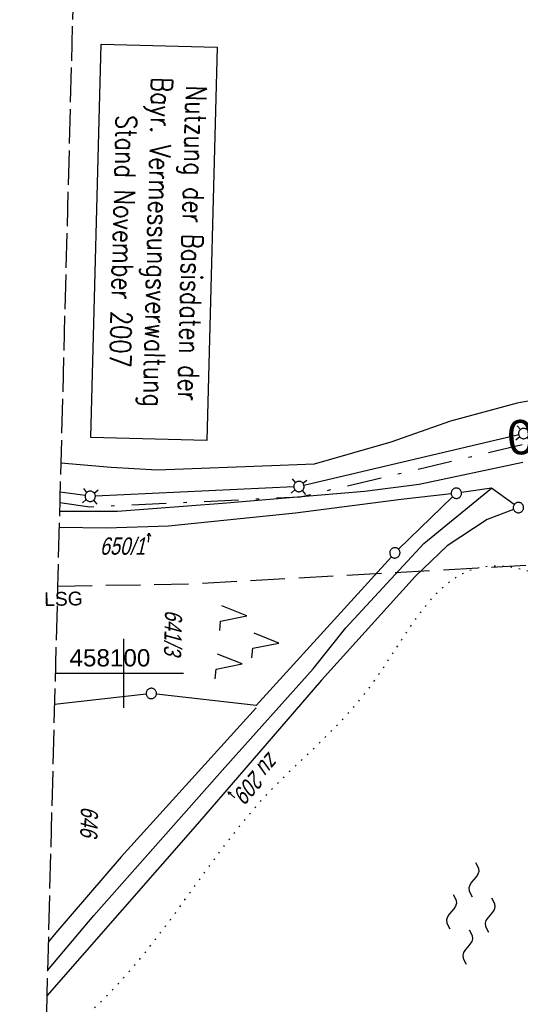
# Model space of a CAD drawing. Extents: x 508885 to 509191, y 457896 to 458644.
# Tile 13 of 58: x 508885 to 508958, y 458052 to 458195. Entities that reach past the tile are written whole.
import ezdxf
from ezdxf.enums import TextEntityAlignment as Align

# ---------------------------------------------------------------- set-up
doc = ezdxf.new("R2010")
doc.units = 0
doc.header["$LTSCALE"] = 10
doc.header["$MEASUREMENT"] = 0
for name, pattern in [('LT00', [0]), ('LT05', [0.7, 0.5, -0.2]), ('LT08', [0.42, 0.2, -0.1, 0.02, -0.1]), ('LT14', [0.6, 0.5, -0.1]), ('LT17', [0.15, 0.1, -0.05]), ('PUNKTX2_STR', [0.6, 0.1, -0.5])]:
    doc.linetypes.add(name, pattern=pattern)
doc.layers.get('0').update_dxf_attribs({"linetype": 'LT00'})
for name, color, linetype in [('--EK_ST-93-1', 30, 'LT17'), ('--WASSER_GRENZE', 180, 'PUNKTX2_STR'), ('--WASSER_NUTZUNG', 180, 'Continuous'), ('DFK_FLUR_NR', 250, 'LT00'), ('DFK_FLURNR_PFEIL', 250, 'LT00'), ('DFK_GZPKT', 250, 'LT00'), ('DFK_KATASTER', 250, 'LT00'), ('DFK_NUTZUNG', 250, 'LT00'), ('DFK_STAND', 22, 'LT00'), ('DFK_TOPO-ANL', 252, 'LT00'), ('GEMEINDEGRENZE', 3, 'LT08'), ('LSG', 61, 'LT05'), ('LSG_TEXT', 61, 'LT00'), ('V112_RASTER', 250, 'LT00')]:
    doc.layers.add(name, color=color, linetype=linetype)
doc.layers.add('-BLATT_112-RAND', color=7, linetype='LT14', plot=False)
doc.styles.add('Beschrift', font='ARIAL.TTF')
doc.styles.get("Standard").update_dxf_attribs({"font": 'ARIAL.TTF'})
doc.styles.add('Versorgungsltg', font='ARIAL.TTF', dxfattribs={"width": 0.8, "height": 2})

# ---------------------------------------------------------------- blocks, each defined once
blk = doc.blocks.new('SYMB7060')
at = {"color": 0, "linetype": 'ByBlock'}
for p, q in [((-0.26, 0), (0, 0)), ((-0.08, 0.045), (0, 0)), ((0, 0), (-0.08, -0.045))]:
    blk.add_line(p, q, dxfattribs=at)
blk = doc.blocks.new('SYMB7030')
at = {"color": 0, "linetype": 'ByBlock'}
for p, q in [((-0.353695, 0.353695), (-0.697, 0.697)), ((0.353695, 0.353695), (0.697, 0.697)), ((-0.353695, -0.353695), (-0.697, -0.697)), ((0.353695, -0.353695), (0.697, -0.697))]:
    blk.add_line(p, q, dxfattribs=at)
for points in [[(-0.031408, 0.499213), (-0.093728, 0.49134), (-0.15457, 0.475719), (-0.212975, 0.452595), (-0.268021, 0.422333), (-0.31884, 0.385411), (-0.36463, 0.342411), (-0.40467, 0.29401), (-0.438329, 0.240973), (-0.465074, 0.184136), (-0.484486, 0.124395), (-0.496256, 0.062692), (-0.5002, 0)], [(-0.5002, 0), (-0.496256, -0.062692), (-0.484486, -0.124395), (-0.465074, -0.184136), (-0.438329, -0.240973), (-0.404671, -0.29401), (-0.36463, -0.342411), (-0.31884, -0.385411), (-0.268021, -0.422333), (-0.212975, -0.452595), (-0.15457, -0.475719), (-0.093728, -0.49134), (-0.031408, -0.499213), (0.031408, -0.499213), (0.093728, -0.49134), (0.15457, -0.475719), (0.212975, -0.452595), (0.268021, -0.422333), (0.31884, -0.385411), (0.36463, -0.342411), (0.404671, -0.29401), (0.438329, -0.240973), (0.465075, -0.184136), (0.484486, -0.124395), (0.496256, -0.062692), (0.500201, 0)], [(0.5002, 0), (0.496256, 0.062692), (0.484485, 0.124395), (0.465074, 0.184136), (0.438329, 0.240973), (0.40467, 0.29401), (0.36463, 0.34241), (0.31884, 0.385411), (0.268021, 0.422333), (0.212975, 0.452595), (0.15457, 0.475719), (0.093728, 0.49134), (0.031408, 0.499213), (-0.031408, 0.499213)]]:
    blk.add_lwpolyline(points, dxfattribs=at)
blk = doc.blocks.new('SYMB7010')
at = {"color": 0, "linetype": 'ByBlock'}
for points in [[(-0.031408, 0.499213), (-0.093728, 0.49134), (-0.15457, 0.475719), (-0.212975, 0.452595), (-0.268021, 0.422333), (-0.31884, 0.385411), (-0.36463, 0.342411), (-0.40467, 0.29401), (-0.438329, 0.240973), (-0.465074, 0.184136), (-0.484486, 0.124395), (-0.496256, 0.062692), (-0.5002, 0)], [(-0.5002, 0), (-0.496256, -0.062692), (-0.484486, -0.124395), (-0.465075, -0.184136), (-0.438329, -0.240973), (-0.404671, -0.29401), (-0.36463, -0.342411), (-0.31884, -0.385411), (-0.268021, -0.422333), (-0.212975, -0.452595), (-0.154571, -0.475719), (-0.093728, -0.49134), (-0.031408, -0.499213), (0.031408, -0.499213)], [(0.5002, 0), (0.496256, 0.062692), (0.484485, 0.124395), (0.465074, 0.184136), (0.438329, 0.240973), (0.40467, 0.29401), (0.36463, 0.342411), (0.31884, 0.385411), (0.268021, 0.422333), (0.212975, 0.452595), (0.15457, 0.475719), (0.093728, 0.49134), (0.031408, 0.499213), (-0.031408, 0.499213)], [(0.031408, -0.499213), (0.093728, -0.491341), (0.15457, -0.475719), (0.212975, -0.452595), (0.268021, -0.422333), (0.31884, -0.385411), (0.36463, -0.342411), (0.404671, -0.294011), (0.438329, -0.240974), (0.465075, -0.184136), (0.484486, -0.124395), (0.496256, -0.062692), (0.500201, 0)]]:
    blk.add_lwpolyline(points, dxfattribs=at)
blk = doc.blocks.new('SYMB7250')
at = {"color": 0, "linetype": 'ByBlock'}
for points in [[(-0.25, 0.28), (-0.208333, 0.308889), (-0.166667, 0.331111), (-0.125, 0.34), (-0.083333, 0.331111), (-0.041667, 0.308889), (0, 0.28)], [(0, 0.28), (0.041667, 0.251111), (0.083333, 0.228889), (0.125, 0.22), (0.166667, 0.228889), (0.208333, 0.251111), (0.25, 0.28)], [(-0.74, 0), (-0.698333, 0.028889), (-0.656667, 0.051111), (-0.615, 0.06), (-0.573333, 0.051111), (-0.531667, 0.028889), (-0.49, 0)], [(-0.49, 0), (-0.448333, -0.028889), (-0.406667, -0.051111), (-0.365, -0.06), (-0.323333, -0.051111), (-0.281667, -0.028889), (-0.24, 0)], [(0.24, 0), (0.281667, 0.028889), (0.323333, 0.051111), (0.365, 0.06), (0.406667, 0.051111), (0.448333, 0.028889), (0.49, 0)], [(0.49, 0), (0.531667, -0.028889), (0.573333, -0.051111), (0.615, -0.06), (0.656667, -0.051111), (0.698333, -0.028889), (0.74, 0)], [(-0.25, -0.28), (-0.208333, -0.251111), (-0.166667, -0.228889), (-0.125, -0.22), (-0.083333, -0.228889), (-0.041667, -0.251111), (0, -0.28)], [(0, -0.28), (0.041667, -0.308889), (0.083333, -0.331111), (0.125, -0.34), (0.166667, -0.331111), (0.208333, -0.308889), (0.25, -0.28)]]:
    blk.add_lwpolyline(points, dxfattribs=at)
blk = doc.blocks.new('SYMB7221')
at = {"color": 0, "linetype": 'ByBlock'}
for p, q in [((0, 0.435), (-0.11, 0.065)), ((0.11, 0.065), (0, 0.435)), ((0.25, 0.065), (0.11, 0.065)), ((-0.35, -0.065), (-0.46, -0.435)), ((0.35, -0.065), (0.24, -0.435))]:
    blk.add_line(p, q, dxfattribs=at)
for points in [[(-0.1, -0.435), (-0.24, -0.435), (-0.35, -0.065)], [(0.6, -0.435), (0.46, -0.435), (0.35, -0.065)]]:
    blk.add_lwpolyline(points, dxfattribs=at)

msp = doc.modelspace()

# ---------------------------------------------------------------- linework, layer by layer
at = {"layer": '--WASSER_GRENZE', "ltscale": 0.2, "flags": 128}
msp.add_lwpolyline([(508888.65, 458045.12), (508888.9, 458045.33), (508890.36, 458046.58), (508891.8, 458047.84), (508893.23, 458049.11), (508894.64, 458050.41), (508896.02, 458051.73), (508897.38, 458053.08), (508898.71, 458054.46), (508900.01, 458055.87), (508901.19, 458057.21), (508902.35, 458058.58), (508903.47, 458059.97), (508904.58, 458061.38), (508905.67, 458062.81), (508906.75, 458064.25), (508907.82, 458065.7), (508908.87, 458067.15), (508909.93, 458068.61), (508910.98, 458070.07), (508912.03, 458071.52), (508913.09, 458072.96), (508914.15, 458074.4), (508915.23, 458075.81), (508916.32, 458077.21), (508917.43, 458078.59), (508918.55, 458079.94), (508919.7, 458081.27), (508920.88, 458082.56), (508921.85, 458083.56), (508922.83, 458084.55), (508923.82, 458085.53), (508924.82, 458086.5), (508925.83, 458087.47), (508926.85, 458088.43), (508927.86, 458089.41), (508928.88, 458090.39), (508929.89, 458091.39), (508930.9, 458092.41), (508931.89, 458093.46), (508932.87, 458094.54), (508933.84, 458095.65), (508934.78, 458096.81), (508935.71, 458098.01), (508936.44, 458099.01), (508937.15, 458100.04), (508937.86, 458101.08), (508938.55, 458102.14), (508939.24, 458103.21), (508939.94, 458104.27), (508940.63, 458105.32), (508941.32, 458106.36), (508942.02, 458107.38), (508942.73, 458108.37), (508943.46, 458109.33), (508944.19, 458110.24), (508944.95, 458111.1), (508945.73, 458111.91), (508946.53, 458112.65), (508947.35, 458113.33), (508948.21, 458113.93), (508949.09, 458114.44), (508950.02, 458114.87), (508950.97, 458115.2), (508952.01, 458115.44), (508953.08, 458115.57), (508954.18, 458115.59), (508955.31, 458115.53), (508956.46, 458115.37), (508957.63, 458115.13), (508958.81, 458114.81), (508960, 458114.42), (508961.18, 458113.96), (508962.36, 458113.43), (508963.53, 458112.85), (508964.68, 458112.21), (508965.81, 458111.53), (508966.92, 458110.8), (508967.99, 458110.04), (508969.03, 458109.24), (508970.02, 458108.42), (508971.11, 458107.44), (508972.14, 458106.44), (508973.11, 458105.42), (508974.04, 458104.37), (508974.93, 458103.31), (508975.78, 458102.23), (508976.6, 458101.14), (508977.4, 458100.04), (508978.18, 458098.94), (508978.94, 458097.82), (508979.7, 458096.71), (508980.45, 458095.6), (508981.21, 458094.49), (508981.97, 458093.39), (508982.75, 458092.29), (508984.03, 458090.58), (508985.35, 458088.9), (508986.72, 458087.24), (508988.12, 458085.6), (508989.56, 458083.98), (508991.03, 458082.39), (508992.53, 458080.8), (508994.06, 458079.24), (508995.6, 458077.69), (508997.17, 458076.14), (508998.75, 458074.61), (509000.34, 458073.08), (509001.93, 458071.56), (509003.05, 458070.03), (509011.55, 458020.19), (509012.26, 458016.11), (509012.97, 458012.03), (509013.67, 458007.94), (509014.37, 458003.86), (509015.07, 457999.77), (509015.75, 457995.69), (509016.42, 457991.6), (509017.07, 457987.51), (509017.71, 457983.42), (509018.33, 457979.32), (509018.88, 457975.55), (509018.93, 457975.22), (509019.51, 457971.11), (509019.85, 457968.68), (509020.18, 457966.23), (509020.5, 457963.79), (509020.83, 457961.35), (509021.17, 457958.91), (509021.52, 457956.46), (509021.88, 457954.02), (509022.25, 457951.59), (509022.65, 457949.15), (509023.07, 457946.72), (509023.52, 457944.3), (509024, 457941.88), (509024.37, 457940.09), (509024.76, 457938.31), (509025.16, 457936.53), (509025.57, 457934.76), (509025.99, 457932.98), (509026.4, 457931.21), (509026.82, 457929.44), (509027.22, 457927.67), (509027.62, 457925.89), (509028.23, 457923.01), (509028.82, 457920.12), (509029.37, 457917.23), (509029.9, 457914.33), (509030.4, 457911.42), (509030.88, 457908.51), (509031.35, 457905.6), (509031.79, 457902.68), (509032.19, 457900)], dxfattribs=at)
at = {"layer": '-BLATT_112-RAND'}
msp.add_lwpolyline([(508904.4, 458643.62), (508884.93, 457903.88), (509171.83, 457896.33), (509191.3, 458636.07), (508904.4, 458643.62)], dxfattribs=at)
at = {"layer": 'DFK_KATASTER'}
for p, q in [((508957.3, 458134.58), (508926.16, 458127.24)), ((508942.86, 458127.41), (508957.91, 458130.58)), ((508924.68, 458127.03), (508895.91, 458125.68)), ((508934.96, 458126.4), (508942.86, 458127.41)), ((508943.52, 458118.8), (508953.34, 458126.82)), ((508953.34, 458126.82), (508949, 458126.2)), ((508956.65, 458124.46), (508953.34, 458126.82)), ((508894.42, 458125.75), (508890.78, 458126.27)), ((508914.34, 458124.65), (508934.96, 458126.4)), ((508940.24, 458125.19), (508924.94, 458123.2)), ((508947.72, 458125.58), (508939.88, 458117.98)), ((508947.52, 458126.01), (508940.24, 458125.19)), ((508899.14, 458123.48), (508914.34, 458124.65)), ((508956.56, 458123.75), (508952.72, 458122.28)), ((508890.71, 458123.49), (508899.14, 458123.48)), ((508924.94, 458123.2), (508906.5, 458121.35)), ((508952.72, 458122.28), (508946.93, 458118.49)), ((508897.48, 458121.06), (508890.65, 458121.15)), ((508906.5, 458121.35), (508897.48, 458121.06)), ((508932.24, 458106.58), (508943.52, 458118.8)), ((508946.93, 458118.49), (508942.27, 458114.01)), ((508938.84, 458116.9), (508919.25, 458095.35)), ((508942.27, 458114.01), (508928.69, 458098.99)), ((508927.48, 458100.67), (508932.24, 458106.58)), ((508914.7, 458086.36), (508927.48, 458100.67)), ((508928.69, 458098.99), (508910.73, 458078.18)), ((508903.28, 458096.99), (508889.97, 458095.46)), ((508919.25, 458095.35), (508904.77, 458097)), ((508895.69, 458064.92), (508914.7, 458086.36)), ((508910.73, 458078.18), (508888.86, 458053.27)), ((508888.96, 458056.94), (508895.69, 458064.92))]:
    msp.add_line(p, q, dxfattribs=at)
at = {"layer": 'DFK_STAND'}
msp.add_lwpolyline([(508913.56, 458190.74), (508912.06, 458133.76), (508895.26, 458134.2), (508896.76, 458191.18)], close=True, dxfattribs=at)
at = {"layer": 'DFK_TOPO-ANL'}
for p, q in [((508972.89, 458142), (508957.1, 458139.15)), ((508957.1, 458139.15), (508947.39, 458136.56)), ((508947.39, 458136.56), (508938.77, 458133.49)), ((508938.77, 458133.49), (508927.64, 458130.32)), ((508898.2, 458129.82), (508890.89, 458130.46)), ((508904.88, 458129.44), (508898.2, 458129.82)), ((508922.72, 458130.1), (508904.88, 458129.44)), ((508927.64, 458130.32), (508922.72, 458130.1)), ((508919.24, 458094.98), (508899.66, 458073.41)), ((508899.66, 458073.41), (508890.17, 458062.38)), ((508890.17, 458062.38), (508889.07, 458061.02))]:
    msp.add_line(p, q, dxfattribs=at)
at = {"layer": 'GEMEINDEGRENZE', "ltscale": 2.5, "flags": 128}
msp.add_lwpolyline([(508890.74, 458124.76), (508895.09, 458124.14), (508925.64, 458125.58), (508958.28, 458133.27), (508974.31, 458134.96), (508990.04, 458138.86), (508999.5, 458140.79), (509002.64, 458142.64), (509002.48, 458147.77), (509044.48, 458148.77), (509049.54, 458148.9), (509050.23, 458140.76), (509059.27, 458141.47), (509082.11, 458145.98), (509088.89, 458146.58), (509099.85, 458146.97), (509119.23, 458150.38), (509154.39, 458157.14), (509178.9, 458164.91)], dxfattribs=at)
at = {"layer": 'LSG', "flags": 128}
msp.add_lwpolyline([(508890.43, 458112.64), (508909.47, 458112.96), (508966.55, 458116.11), (509007.22, 458102.29), (509069.02, 458112.8), (509161.46, 458152.97), (509178.69, 458157.05)], dxfattribs=at)
at = {"layer": 'V112_RASTER'}
for p, q in [((508900, 458105), (508900, 458095)), ((508890.09, 458100), (508908.68, 458100))]:
    msp.add_line(p, q, dxfattribs=at)

# ---------------------------------------------------------------- block references
at = {"layer": '--WASSER_NUTZUNG', "xscale": 9.999999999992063, "yscale": 9.999999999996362, "zscale": 10, "rotation": 264.7376999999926}
msp.add_blockref('SYMB7250', (508950.35, 458065.22), dxfattribs=at)
at = {"layer": 'DFK_FLURNR_PFEIL', "zscale": 5}
for p, xscale, yscale, rotation in [((508903.72, 458120.32), 5, 5, 84.3845099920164), ((508915.16, 458082.83), 5.000000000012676, 4.999999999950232, 137.8819051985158)]:
    msp.add_blockref('SYMB7060', p, dxfattribs=dict(at, xscale=xscale, yscale=yscale, rotation=rotation))
at = {"layer": 'DFK_GZPKT', "xscale": 1.500000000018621, "yscale": 1.5, "zscale": 1.5, "rotation": 264.7377099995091}
for name, p in [('SYMB7030', (508958.03, 458134.75)), ('SYMB7030', (508925.43, 458127.07)), ('SYMB7030', (508895.16, 458125.65)), ('SYMB7010', (508948.26, 458126.1)), ('SYMB7010', (508957.26, 458124.02)), ('SYMB7010', (508939.34, 458117.46)), ('SYMB7010', (508904.02, 458097.08))]:
    msp.add_blockref(name, p, dxfattribs=at)
at = {"layer": 'DFK_NUTZUNG', "xscale": 10.00000000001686, "yscale": 10, "zscale": 10, "rotation": 264.7377100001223}
msp.add_blockref('SYMB7221', (508918.18, 458104.79), dxfattribs=at)

# ---------------------------------------------------------------- texts
at = {"layer": '--EK_ST-93-1', "style": 'Beschrift'}
msp.add_text('167,900', height=5, rotation=-175.7413, dxfattribs=at).set_placement((508980.83, 458135.96), align=Align.MIDDLE_LEFT)
at = {"layer": 'DFK_FLUR_NR', "oblique": 13.754, "width": 0.75}
for s, rotation, p in [('650/1', 0.0012, (508896.56, 458117.19)), ('641/3', 268.4925, (508906.02, 458109.21)), ('zu 209', 229.3195, (508921.08, 458088.77)), ('646', 268.4925, (508893.82, 458080.73))]:
    msp.add_text(s, height=2.5, rotation=rotation, dxfattribs=at).set_placement(p)
at = {"layer": 'DFK_STAND', "insert": (508911.47, 458162.29), "char_height": 3, "width": 55.058, "attachment_point": 2, "rotation": 268.4925, "style": 'Versorgungsltg'}
msp.add_mtext('{\\Fromans|c0;Nutzung der Basisdaten der Bayr. Vermessungsverwaltung\\PStand November 2007}', dxfattribs=at)
at = {"layer": 'LSG_TEXT', "insert": (508888.5, 458109.72), "char_height": 2, "attachment_point": 7, "rotation": 1.1493, "style": 'Beschrift'}
msp.add_mtext('LSG', dxfattribs=at)
at = {"layer": 'V112_RASTER', "width": 1.006}
msp.add_text(' 458100', height=2.5, rotation=-0.0001, dxfattribs=at).set_placement((508891.18, 458101))

doc.saveas('drawing.dxf')
